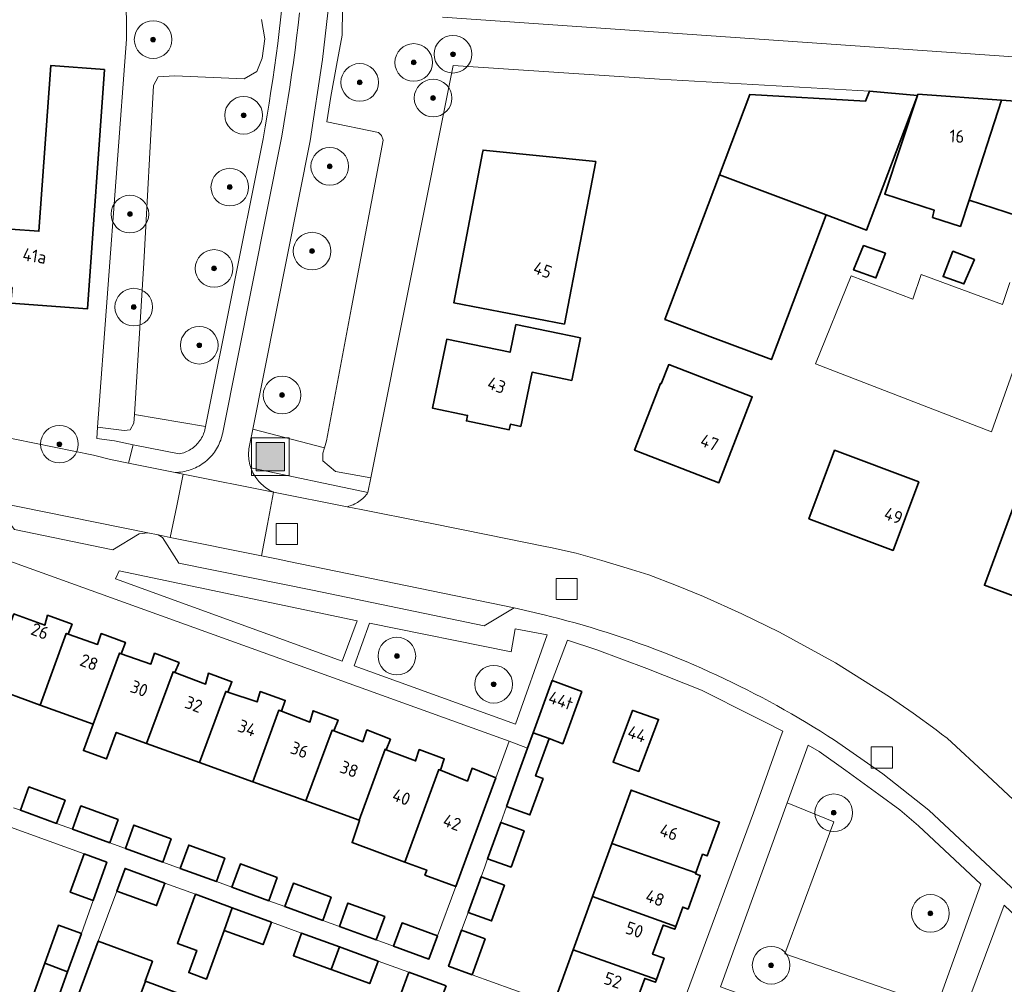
# Model space of a CAD drawing. Extents: x 154222 to 160093, y 456746 to 462495.
# Tile 140 of 254: x 158128 to 158233, y 461074 to 461177. Entities that reach past the tile are written whole.
import ezdxf
from ezdxf.enums import TextEntityAlignment as Align

# ---------------------------------------------------------------- set-up
doc = ezdxf.new("R2010")
doc.units = 0
doc.header["$LTSCALE"] = 0.75
doc.layers.get('0').update_dxf_attribs({"linetype": 'CONTINUOUS'})
for name, color, linetype, lineweight in [('B-XX-GR-BEPLANTING_CULTUUR_BOSPLANTSOEN-GV', 252, 'CONTINUOUS', 18), ('B-XX-GR-BEPLANTING_CULTUUR_HEESTERS-GV', 252, 'CONTINUOUS', 18), ('B-XX-GR-BOOM-S', 252, 'CONTINUOUS', 25), ('B-XX-IE-MEUBILAIR_WEGMEUBILAIR-S', 252, 'CONTINUOUS', 25), ('B-XX-OG-BEBOUWING-GV', 6, 'CONTINUOUS', 35), ('B-XX-OG-BEBOUWING-T18', 1, 'CONTINUOUS', 18), ('B-XX-OG-TERREIN_CULTUURSCHEIDING-GV', 252, 'CONTINUOUS', 18), ('B-XX-OG-TERREIN_ERF-GV', 252, 'CONTINUOUS', 18), ('B-XX-OG-WATER_SLOOT-GV', 252, 'CONTINUOUS', 18), ('B-XX-RI-GWA_RIOOLPUT-S', 252, 'CONTINUOUS', 25), ('B-XX-VH-VERHARDING_ASFALT-GV', 252, 'CONTINUOUS', 18), ('B-XX-VH-VERHARDING_BETONSTRAATSTEEN-GV', 252, 'CONTINUOUS', 18), ('B-XX-VH-VERHARDING_TEGEL-GV', 252, 'CONTINUOUS', 18)]:
    doc.layers.add(name, color=color, linetype=linetype, lineweight=lineweight)
doc.styles.add('NLCS-ISO-M-T18', font='NLCS-ISO.ttf', dxfattribs={"height": 1.8})

# ---------------------------------------------------------------- blocks, each defined once
blk = doc.blocks.new('SIE-WEG_AFVALBAK-SO')
at = {"linetype": 'ByBlock', "lineweight": 18}
h = blk.add_hatch(color=0, dxfattribs=at)
h.dxf.hatch_style = 1
h.paths.add_polyline_path([(-1.5, -1.5), (1.5, -1.5), (1.5, 1.5), (-1.5, 1.5)])
at = {"color": 0, "linetype": 'ByBlock', "lineweight": 18}
for points in [[(-2, -2), (2, -2), (2, 2), (-2, 2)], [(-1.5, -1.5), (1.5, -1.5), (1.5, 1.5), (-1.5, 1.5)]]:
    blk.add_lwpolyline(points, close=True, dxfattribs=at)
blk = doc.blocks.new('SRI-PUT_INSPECTIEPUT_RIOOLPUT-SO')
at = {"color": 0, "linetype": 'ByBlock', "lineweight": 18}
blk.add_lwpolyline([(-1.125, -1.125), (1.125, -1.125), (1.125, 1.125), (-1.125, 1.125)], close=True, dxfattribs=at)
blk = doc.blocks.new('SGR-BOOM_01-SO')
at = {"linetype": 'ByBlock', "lineweight": 18}
h = blk.add_hatch(color=0, dxfattribs=at)
h.dxf.hatch_style = 1
edge = h.paths.add_edge_path()
edge.add_arc((0, 0), 0.25, 0, 360)
at = {"color": 0, "linetype": 'ByBlock', "lineweight": 18}
for radius in [2, 0.25]:
    blk.add_circle((0, 0), radius, dxfattribs=at)

msp = doc.modelspace()

# ---------------------------------------------------------------- linework, layer by layer
at = {"layer": 'B-XX-GR-BEPLANTING_CULTUUR_BOSPLANTSOEN-GV'}
for points in [[(158139.545, 461179.744), (158139.592, 461174.65), (158136.523, 461133.451), (158139.341, 461133.087), (158139.975, 461133.15), (158140.356, 461133.862), (158140.442, 461134.802), (158141.446, 461150.889), (158142.453, 461169.742), (158142.955, 461170.665), (158144.73, 461170.759), (158152.068, 461170.449), (158153.412, 461171.21), (158154.01, 461172.652), (158154.276, 461174.707), (158153.935, 461176.735)], [(158162.542, 461177.878), (158162.488, 461175.075), (158161.9, 461171.86), (158161.296, 461168.557), (158160.867, 461165.885), (158166.341, 461164.758), (158166.67, 461164.413), (158166.842, 461163.947), (158163.485, 461146.17), (158160.819, 461131.999), (158160.602, 461131.24), (158160.44, 461130.676), (158160.423, 461129.861), (158161.797, 461128.721), (158165.535, 461128.062), (158174.279, 461171.87), (158196.202, 461170.414), (158218.473, 461169.149), (158223.578, 461168.683), (158223.618, 461168.805), (158232.518, 461168.167), (158241.462, 461167.526)], [(158244.996, 461171.989), (158173.13, 461176.99)]]:
    msp.add_lwpolyline(points, dxfattribs=at)
at = {"layer": 'B-XX-GR-BEPLANTING_CULTUUR_HEESTERS-GV'}
msp.add_lwpolyline([(158214.694, 461091.53), (158209.751, 461093.547), (158202.67, 461073.999), (158223.606, 461066.34), (158225.62, 461071.91), (158209.491, 461077.513)], close=True, dxfattribs=at)
at = {"layer": 'B-XX-OG-BEBOUWING-GV'}
for points in [[(158137.271, 461171.446), (158131.554, 461171.855), (158130.295, 461154.255), (158121.205, 461154.905), (158121.065, 461154.917), (158120.582, 461148.803), (158120.39, 461148.819), (158120.262, 461147.02), (158119.891, 461141.84), (158123.884, 461141.554), (158124.379, 461148.489), (158127.436, 461148.271), (158127.317, 461146.61), (158135.454, 461146.028)], [(158223.578, 461168.683), (158218.473, 461169.149), (158218.071, 461168.083), (158205.781, 461168.782), (158202.563, 461160.265), (158213.868, 461155.998), (158218.171, 461154.372)], [(158232.518, 461168.167), (158223.618, 461168.805), (158223.578, 461168.683), (158220.11, 461158.21), (158225.362, 461156.493), (158225.191, 461155.728), (158228.137, 461154.765), (158229.054, 461157.569)], [(158241.462, 461167.526), (158232.518, 461168.167), (158229.054, 461157.569), (158234.305, 461155.852), (158234.134, 461155.087), (158237.081, 461154.124), (158237.997, 461156.928)], [(158189.419, 461161.648), (158177.454, 461162.873), (158177.397, 461162.577), (158174.332, 461146.657), (158186.097, 461144.392)], [(158213.868, 461155.998), (158202.563, 461160.265), (158196.757, 461144.898), (158197.356, 461144.672), (158201.538, 461143.092), (158208.061, 461140.628)], [(158220.178, 461151.916), (158217.864, 461152.737), (158216.794, 461150.15), (158219.157, 461149.304)], [(158229.63, 461151.266), (158227.342, 461152.133), (158226.294, 461149.447), (158228.51, 461148.652)], [(158187.788, 461142.921), (158180.932, 461144.334), (158180.327, 461141.396), (158173.602, 461142.782), (158172.092, 461135.457), (158175.805, 461134.692), (158175.684, 461134.104), (158180.234, 461133.167), (158180.355, 461133.754), (158181.461, 461133.526), (158182.648, 461139.284), (158186.86, 461138.416)], [(158199.991, 461138.999), (158197.162, 461140.092), (158196.373, 461138.051), (158196.281, 461138.087), (158193.545, 461131.01), (158202.501, 461127.548), (158206.026, 461136.666)], [(158247.688, 461133.835), (158238.34, 461137.291), (158236.605, 461132.657), (158230.685, 461116.647), (158240.033, 461113.191), (158245.953, 461129.201)], [(158223.715, 461127.625), (158214.785, 461130.985), (158212.05, 461123.716), (158220.98, 461120.356)], [(158127.803, 461113.552), (158127.638, 461113.613), (158124.834, 461105.954), (158130.439, 461103.928), (158133.2, 461111.54), (158133.413, 461111.465), (158133.812, 461112.516), (158131.206, 461113.46), (158130.909, 461112.409)], [(158133.413, 461111.465), (158133.2, 461111.54), (158130.439, 461103.928), (158136.056, 461101.898), (158138.841, 461109.439), (158139.023, 461109.376), (158139.471, 461110.578), (158136.917, 461111.522), (158136.518, 461110.372)], [(158139.023, 461109.376), (158138.841, 461109.439), (158136.056, 461101.898), (158135.017, 461099.084), (158137.462, 461098.2), (158138.501, 461101.015), (158141.715, 461099.853), (158144.544, 461107.461), (158144.733, 461107.389), (158145.182, 461108.44), (158142.576, 461109.435), (158142.179, 461108.283)], [(158144.733, 461107.389), (158144.544, 461107.461), (158141.715, 461099.853), (158147.337, 461097.822), (158150.136, 461105.371), (158150.344, 461105.301), (158150.791, 461106.402), (158148.287, 461107.296), (158147.99, 461106.146)], [(158187.926, 461105.356), (158184.775, 461106.527), (158182.768, 461100.975), (158184.458, 461100.357), (158185.92, 461099.823)], [(158150.344, 461105.301), (158150.136, 461105.371), (158147.337, 461097.822), (158152.995, 461095.777), (158155.764, 461103.373), (158156.054, 461103.263), (158156.452, 461104.414), (158153.796, 461105.359), (158153.449, 461104.258)], [(158156.054, 461103.263), (158155.764, 461103.373), (158152.995, 461095.777), (158158.621, 461093.744), (158161.416, 461101.249), (158161.614, 461101.175), (158162.062, 461102.326), (158159.407, 461103.32), (158159.06, 461102.119)], [(158193.365, 461103.337), (158193.326, 461103.351), (158191.259, 461097.872), (158194.004, 461096.87), (158196.089, 461102.397)], [(158167.622, 461100.288), (158165.117, 461101.282), (158164.669, 461100.031), (158161.614, 461101.175), (158161.416, 461101.249), (158158.621, 461093.744), (158164.3, 461091.692), (158167.041, 461099.238), (158167.174, 461099.187)], [(158184.458, 461100.357), (158182.768, 461100.975), (158182.177, 461099.341), (158181.335, 461097.011), (158179.942, 461093.158), (158182.428, 461092.259), (158183.823, 461096.113), (158183.028, 461096.4)], [(158167.174, 461099.187), (158167.041, 461099.238), (158164.3, 461091.692), (158164.347, 461091.675), (158163.551, 461089.323), (158169.131, 461087.254), (158172.74, 461097.077), (158172.934, 461096.999), (158173.332, 461098.2), (158170.677, 461099.195), (158170.28, 461097.993)], [(158178.792, 461096.212), (158176.287, 461097.206), (158175.789, 461095.855), (158172.934, 461096.999), (158172.74, 461097.077), (158169.131, 461087.254), (158171.464, 461086.389), (158171.273, 461085.873), (158174.543, 461084.661), (158175.608, 461087.552)], [(158133.077, 461093.83), (158129.224, 461095.234), (158128.323, 461092.76), (158132.175, 461091.357)], [(158202.036, 461091.679), (158193.171, 461094.886), (158191.119, 461089.214), (158200.032, 461086.091), (158200.752, 461088.081), (158201.247, 461087.902), (158202.546, 461091.495)], [(158138.712, 461091.776), (158134.755, 461093.219), (158133.854, 461090.746), (158137.812, 461089.303)], [(158144.336, 461089.726), (158140.38, 461091.168), (158139.48, 461088.695), (158143.435, 461087.253)], [(158181.815, 461090.564), (158179.328, 461091.463), (158177.933, 461087.609), (158180.42, 461086.71)], [(158150.032, 461087.649), (158146.196, 461089.048), (158145.295, 461086.575), (158149.131, 461085.176)], [(158200.032, 461086.091), (158191.119, 461089.214), (158189.081, 461083.58), (158197.91, 461080.392), (158198.658, 461082.459), (158199.216, 461082.257), (158200.508, 461085.83), (158200.004, 461086.013)], [(158137.505, 461087.228), (158135.088, 461088.107), (158133.624, 461084.041), (158136.05, 461083.174)], [(158143.657, 461085.024), (158139.435, 461086.569), (158138.548, 461084.166), (158142.78, 461082.618)], [(158155.596, 461085.621), (158151.683, 461087.047), (158150.782, 461084.574), (158154.694, 461083.147)], [(158179.725, 461084.79), (158177.236, 461085.688), (158175.864, 461081.896), (158178.352, 461080.996)], [(158161.336, 461083.529), (158157.307, 461084.998), (158156.405, 461082.523), (158160.434, 461081.053)], [(158150.822, 461082.401), (158146.9, 461083.836), (158146.022, 461081.433), (158144.991, 461078.616), (158147.047, 461077.864), (158146.194, 461075.514), (158148.072, 461074.826), (158149.949, 461079.996)], [(158197.91, 461080.392), (158189.081, 461083.58), (158187.034, 461077.919), (158195.859, 461074.791), (158196.669, 461077.031), (158195.46, 461077.468), (158196.577, 461080.556), (158197.809, 461080.111)], [(158154.975, 461080.881), (158150.822, 461082.401), (158149.949, 461079.996), (158154.097, 461078.479)], [(158167.004, 461081.463), (158163.109, 461082.883), (158162.207, 461080.407), (158166.101, 461078.986)], [(158134.795, 461079.673), (158132.365, 461080.543), (158130.909, 461076.496), (158133.331, 461075.588)], [(158172.615, 461079.417), (158168.847, 461080.791), (158167.944, 461078.311), (158171.704, 461076.937)], [(158162.213, 461078.233), (158158.187, 461079.706), (158157.309, 461077.304), (158161.33, 461075.833)], [(158177.669, 461079.108), (158175.178, 461080.007), (158173.791, 461076.174), (158176.282, 461075.273)], [(158142.341, 461076.71), (158136.58, 461078.839), (158132.721, 461068.398), (158138.499, 461066.262), (158141.595, 461074.595), (158141.564, 461074.607)], [(158166.305, 461076.736), (158162.213, 461078.233), (158161.33, 461075.833), (158165.428, 461074.334)], [(158195.859, 461074.791), (158187.034, 461077.919), (158184.944, 461072.142), (158193.744, 461068.959), (158194.66, 461071.491), (158193.534, 461071.899), (158194.616, 461074.889), (158195.747, 461074.48)], [(158133.331, 461075.588), (158130.909, 461076.496), (158129.542, 461072.698), (158131.983, 461071.826)], [(158173.519, 461074.096), (158169.561, 461075.544), (158168.684, 461073.143), (158172.629, 461071.7)], [(158147.232, 461072.512), (158141.595, 461074.595), (158138.499, 461066.262), (158144.199, 461064.156)]]:
    msp.add_lwpolyline(points, close=True, dxfattribs=at)
at = {"layer": 'B-XX-OG-TERREIN_CULTUURSCHEIDING-GV'}
for points in [[(158162.054, 461180.422), (158161.397, 461181.193), (158160.416, 461172.511), (158159.104, 461163.872), (158152.994, 461133.217), (158160.602, 461131.24), (158160.819, 461131.999), (158163.485, 461146.17), (158166.842, 461163.947), (158166.67, 461164.413), (158166.341, 461164.758), (158160.867, 461165.885), (158161.296, 461168.557), (158161.9, 461171.86), (158162.488, 461175.075), (158162.542, 461177.878), (158162.581, 461179.954)], [(158147.974, 461133.502), (158140.442, 461134.802), (158140.356, 461133.862), (158139.975, 461133.15), (158139.341, 461133.087), (158136.523, 461133.451), (158136.432, 461132.231), (158138.3, 461131.98), (158140.284, 461131.581), (158145.177, 461130.597), (158145.341, 461130.632), (158145.503, 461130.676), (158145.663, 461130.727), (158145.82, 461130.785), (158145.975, 461130.851), (158146.126, 461130.924), (158146.273, 461131.004), (158146.416, 461131.091), (158146.556, 461131.185), (158146.69, 461131.286), (158146.819, 461131.393), (158146.944, 461131.506), (158147.062, 461131.624), (158147.175, 461131.748), (158147.282, 461131.878), (158147.383, 461132.012), (158147.477, 461132.151), (158147.564, 461132.294), (158147.645, 461132.441), (158147.718, 461132.592), (158147.784, 461132.747), (158147.843, 461132.904), (158147.872, 461132.992)], [(158160.602, 461131.24), (158152.994, 461133.217), (158152.688, 461131.68), (158152.645, 461131.497), (158152.61, 461131.313), (158152.582, 461131.127), (158152.563, 461130.94), (158152.551, 461130.753), (158152.548, 461130.565), (158152.552, 461130.378), (158152.565, 461130.191), (158152.585, 461130.004), (158152.614, 461129.818), (158152.65, 461129.634), (158152.694, 461129.452), (158152.746, 461129.271), (158152.799, 461129.112), (158165.221, 461126.488), (158165.535, 461128.062), (158161.797, 461128.721), (158160.423, 461129.861), (158160.44, 461130.676)], [(158165.221, 461126.488), (158152.799, 461129.112), (158152.865, 461128.937), (158152.939, 461128.764), (158153.02, 461128.595), (158153.109, 461128.429), (158153.204, 461128.268), (158153.306, 461128.11), (158153.415, 461127.957), (158153.53, 461127.809), (158153.651, 461127.666), (158153.778, 461127.528), (158153.911, 461127.396), (158154.05, 461127.269), (158154.194, 461127.148), (158154.342, 461127.034), (158154.496, 461126.926), (158154.654, 461126.825), (158154.816, 461126.731), (158154.982, 461126.644), (158155.152, 461126.563), (158155.182, 461126.55), (158163.014, 461124.994), (158163.181, 461125.037), (158163.346, 461125.087), (158163.508, 461125.146), (158163.667, 461125.211), (158163.823, 461125.284), (158163.976, 461125.364), (158164.125, 461125.451), (158164.269, 461125.545), (158164.409, 461125.646), (158164.544, 461125.752), (158164.674, 461125.865), (158164.799, 461125.984), (158164.918, 461126.109), (158165.031, 461126.239), (158165.138, 461126.374)], [(158164.1, 461112.882), (158138.815, 461118.181), (158138.417, 461117.33), (158162.508, 461108.576)], [(158180.421, 461109.564), (158165.402, 461112.634), (158163.76, 461108.079), (158180.889, 461101.912), (158184.272, 461111.372), (158180.867, 461112.015)], [(158213.124, 461098.978), (158211.971, 461099.676), (158209.751, 461093.547), (158214.694, 461091.53), (158209.491, 461077.513), (158225.62, 461071.91), (158230.321, 461084.908), (158223.701, 461091.097), (158221.696, 461092.794), (158219.49, 461094.439), (158215.981, 461096.983)]]:
    msp.add_lwpolyline(points, close=True, dxfattribs=at)
msp.add_lwpolyline([(158153.935, 461176.735), (158154.276, 461174.707), (158154.01, 461172.652), (158153.412, 461171.21), (158152.068, 461170.449), (158144.73, 461170.759), (158142.955, 461170.665), (158142.453, 461169.742), (158141.446, 461150.889), (158140.442, 461134.802), (158147.974, 461133.502), (158153.856, 461162.816), (158154.087, 461164.074), (158154.309, 461165.334), (158154.524, 461166.595), (158154.731, 461167.857), (158154.93, 461169.121), (158155.121, 461170.385), (158155.304, 461171.652), (158155.479, 461172.919), (158155.646, 461174.187), (158155.806, 461175.456), (158155.957, 461176.726), (158156.101, 461177.997)], dxfattribs=at)
at = {"layer": 'B-XX-OG-TERREIN_ERF-GV'}
for points in [[(158125.622, 461132.608), (158136.074, 461130.48), (158137.9, 461130.02), (158139.813, 461129.635), (158140.284, 461131.581), (158138.3, 461131.98), (158136.432, 461132.231), (158136.523, 461133.451), (158139.592, 461174.65), (158139.545, 461179.744)], [(158121.205, 461154.905), (158130.295, 461154.255), (158131.554, 461171.855), (158137.271, 461171.446), (158135.454, 461146.028), (158127.317, 461146.61)], [(158234.305, 461155.852), (158229.054, 461157.569), (158228.137, 461154.765), (158225.191, 461155.728), (158225.362, 461156.493), (158220.11, 461158.21), (158223.578, 461168.683), (158218.171, 461154.372), (158213.868, 461155.998), (158208.061, 461140.628), (158201.538, 461143.092), (158197.356, 461144.672), (158196.757, 461144.898), (158202.563, 461160.265), (158205.781, 461168.782), (158218.071, 461168.083), (158218.473, 461169.149), (158196.202, 461170.414), (158174.279, 461171.87), (158165.535, 461128.062), (158165.221, 461126.488), (158165.138, 461126.374), (158165.031, 461126.239), (158164.918, 461126.109), (158164.799, 461125.984), (158164.674, 461125.865), (158164.544, 461125.752), (158164.409, 461125.646), (158164.269, 461125.545), (158164.125, 461125.451), (158163.976, 461125.364), (158163.823, 461125.284), (158163.667, 461125.211), (158163.508, 461125.146), (158163.346, 461125.087), (158163.181, 461125.037), (158163.014, 461124.994), (158164.524, 461124.686), (158171.284, 461123.359), (158171.834, 461123.251), (158177.942, 461122.012), (158184.05, 461120.775), (158184.598, 461120.675), (158187.349, 461120.062), (158190.059, 461119.287), (158193.207, 461118.332), (158193.665, 461118.193), (158195.067, 461117.746), (158197.981, 461116.639), (158200.869, 461115.464), (158204.936, 461113.633), (158208.945, 461111.677), (158214.871, 461108.394), (158220.605, 461104.787), (158223.109, 461103.067), (158225.57, 461101.285), (158226.142, 461100.833), (158226.734, 461100.406), (158231.01, 461096.428), (158237.107, 461090.756)], [(158234.49, 461141.542), (158231.422, 461132.963), (158212.75, 461140.174), (158216.532, 461149.505), (158223.069, 461147.028), (158223.979, 461149.67), (158232.601, 461146.482), (158233.374, 461148.799)], [(158127.803, 461113.552), (158130.909, 461112.409), (158131.206, 461113.46), (158133.812, 461112.516), (158133.413, 461111.465), (158136.518, 461110.372), (158136.917, 461111.522), (158139.471, 461110.578), (158139.023, 461109.376), (158142.179, 461108.283), (158142.576, 461109.435), (158145.182, 461108.44), (158144.733, 461107.389), (158147.99, 461106.146), (158148.287, 461107.296), (158150.791, 461106.402), (158150.344, 461105.301), (158153.449, 461104.258), (158153.796, 461105.359), (158156.452, 461104.414), (158156.054, 461103.263), (158159.06, 461102.119), (158159.407, 461103.32), (158162.062, 461102.326), (158161.614, 461101.175), (158164.669, 461100.031), (158165.117, 461101.282), (158167.622, 461100.288), (158167.174, 461099.187), (158170.28, 461097.993), (158170.677, 461099.195), (158173.332, 461098.2), (158172.934, 461096.999), (158175.789, 461095.855), (158176.287, 461097.206), (158178.792, 461096.212), (158180.221, 461100.103), (158126.702, 461119.382)], [(158198.686, 461072.307), (158206.177, 461092.471), (158207.124, 461095.137), (158208.997, 461100.413), (158209.266, 461101.17), (158207.412, 461102.116), (158206.004, 461102.822), (158200.643, 461105.512), (158194.832, 461107.799), (158189.529, 461109.783), (158186.425, 461110.826), (158184.775, 461106.527), (158187.926, 461105.356), (158185.92, 461099.823), (158184.458, 461100.357), (158183.028, 461096.4), (158183.823, 461096.113), (158182.428, 461092.259), (158179.942, 461093.158), (158179.328, 461091.463), (158181.815, 461090.564), (158180.42, 461086.71), (158177.933, 461087.609), (158177.622, 461086.752), (158177.236, 461085.688), (158179.725, 461084.79), (158178.352, 461080.996), (158175.864, 461081.896), (158175.178, 461080.007), (158177.669, 461079.108), (158176.282, 461075.273), (158184.944, 461072.142), (158187.034, 461077.919), (158189.081, 461083.58), (158191.119, 461089.214), (158193.171, 461094.886), (158202.036, 461091.679), (158202.546, 461091.495), (158201.247, 461087.902), (158200.752, 461088.081), (158200.032, 461086.091), (158200.004, 461086.013), (158200.508, 461085.83), (158199.216, 461082.257), (158198.658, 461082.459), (158197.91, 461080.392), (158197.809, 461080.111), (158196.577, 461080.556), (158195.46, 461077.468), (158196.669, 461077.031), (158195.859, 461074.791), (158195.747, 461074.48), (158194.616, 461074.889), (158193.534, 461071.899)], [(158127.592, 461093.026), (158128.323, 461092.76), (158129.224, 461095.234), (158133.077, 461093.83), (158132.175, 461091.357), (158133.854, 461090.746), (158134.755, 461093.219), (158138.712, 461091.776), (158137.812, 461089.303), (158139.48, 461088.695), (158140.38, 461091.168), (158144.336, 461089.726), (158143.435, 461087.253), (158145.295, 461086.575), (158146.196, 461089.048), (158150.032, 461087.649), (158149.131, 461085.176), (158150.782, 461084.574), (158151.683, 461087.047), (158155.596, 461085.621), (158154.694, 461083.147), (158156.405, 461082.523), (158157.307, 461084.998), (158161.336, 461083.529), (158160.434, 461081.053), (158162.207, 461080.407), (158163.109, 461082.883), (158167.004, 461081.463), (158166.101, 461078.986), (158167.944, 461078.311), (158168.847, 461080.791), (158172.615, 461079.417), (158174.543, 461084.661), (158171.273, 461085.873), (158171.464, 461086.389), (158169.131, 461087.254), (158163.551, 461089.323), (158164.347, 461091.675), (158164.3, 461091.692), (158158.621, 461093.744), (158152.995, 461095.777), (158147.337, 461097.822), (158141.715, 461099.853), (158138.501, 461101.015), (158137.462, 461098.2), (158135.017, 461099.084), (158136.056, 461101.898), (158130.439, 461103.928), (158124.834, 461105.954)], [(158129.542, 461072.698), (158130.909, 461076.496), (158132.365, 461080.543), (158134.795, 461079.673), (158136.05, 461083.174), (158133.624, 461084.041), (158135.088, 461088.107), (158126.888, 461091.094), (158124.786, 461085.326), (158124.77, 461085.281), (158127.292, 461084.362), (158125.22, 461078.675), (158122.666, 461079.605), (158122.66, 461079.589), (158120.619, 461073.987)], [(158168.684, 461073.143), (158169.561, 461075.544), (158166.305, 461076.736), (158165.428, 461074.334), (158161.33, 461075.833), (158157.309, 461077.304), (158158.187, 461079.706), (158154.975, 461080.881), (158154.097, 461078.479), (158149.949, 461079.996), (158148.072, 461074.826), (158146.194, 461075.514), (158147.047, 461077.864), (158144.991, 461078.616), (158146.022, 461081.433), (158146.9, 461083.836), (158143.657, 461085.024), (158142.78, 461082.618), (158138.548, 461084.166), (158136.58, 461078.839), (158142.341, 461076.71), (158141.564, 461074.607), (158141.595, 461074.595), (158147.232, 461072.512)]]:
    msp.add_lwpolyline(points, dxfattribs=at)
for points in [[(158189.419, 461161.648), (158186.097, 461144.392), (158174.332, 461146.657), (158177.397, 461162.577), (158177.454, 461162.873)], [(158220.178, 461151.916), (158219.157, 461149.304), (158216.794, 461150.15), (158217.864, 461152.737)], [(158229.63, 461151.266), (158228.51, 461148.652), (158226.294, 461149.447), (158227.342, 461152.133)], [(158187.788, 461142.921), (158186.86, 461138.416), (158182.648, 461139.284), (158181.461, 461133.526), (158180.355, 461133.754), (158180.234, 461133.167), (158175.684, 461134.104), (158175.805, 461134.692), (158172.092, 461135.457), (158173.602, 461142.782), (158180.327, 461141.396), (158180.932, 461144.334)], [(158199.991, 461138.999), (158206.026, 461136.666), (158202.501, 461127.548), (158193.545, 461131.01), (158196.281, 461138.087), (158196.373, 461138.051), (158197.162, 461140.092)], [(158247.688, 461133.835), (158245.953, 461129.201), (158240.033, 461113.191), (158230.685, 461116.647), (158236.605, 461132.657), (158238.34, 461137.291)], [(158223.715, 461127.625), (158220.98, 461120.356), (158212.05, 461123.716), (158214.785, 461130.985)], [(158191.259, 461097.872), (158193.326, 461103.351), (158193.365, 461103.337), (158196.089, 461102.397), (158194.004, 461096.87)], [(158244.664, 461071.385), (158232.778, 461082.663), (158227.949, 461069.665), (158230.855, 461068.591), (158233.686, 461067.545), (158236.51, 461066.502), (158239.351, 461065.452), (158242.075, 461064.445), (158242.457, 461065.47)]]:
    msp.add_lwpolyline(points, close=True, dxfattribs=at)
at = {"layer": 'B-XX-OG-WATER_SLOOT-GV'}
msp.add_lwpolyline([(158173.13, 461176.99), (158244.996, 461171.989)], dxfattribs=at)
at = {"layer": 'B-XX-VH-VERHARDING_ASFALT-GV'}
for points in [[(158157.968, 461177.442), (158157.815, 461176.128), (158157.654, 461174.815), (158157.485, 461173.503), (158157.308, 461172.192), (158157.123, 461170.883), (158156.93, 461169.574), (158156.729, 461168.267), (158156.521, 461166.96), (158156.304, 461165.656), (158156.08, 461164.352), (158149.808, 461132.864), (158149.804, 461132.844), (158149.762, 461132.645), (158149.713, 461132.448), (158149.655, 461132.253), (158149.591, 461132.06), (158149.518, 461131.87), (158149.438, 461131.683), (158149.351, 461131.5), (158149.257, 461131.32), (158149.155, 461131.144), (158149.047, 461130.971), (158148.932, 461130.804), (158148.811, 461130.641), (158148.683, 461130.482), (158148.549, 461130.329), (158148.409, 461130.182), (158148.264, 461130.04), (158148.113, 461129.903), (158147.957, 461129.773), (158147.795, 461129.649), (158147.63, 461129.532), (158147.459, 461129.421), (158147.284, 461129.317), (158147.106, 461129.22), (158146.924, 461129.13), (158146.738, 461129.047), (158146.549, 461128.972), (158146.357, 461128.904), (158146.163, 461128.843), (158145.967, 461128.791), (158145.769, 461128.746), (158145.569, 461128.709), (158145.367, 461128.68), (158145.165, 461128.659), (158144.962, 461128.645), (158144.759, 461128.64), (158145.623, 461128.467), (158155.182, 461126.55), (158155.152, 461126.563), (158154.982, 461126.644), (158154.816, 461126.731), (158154.654, 461126.825), (158154.496, 461126.926), (158154.342, 461127.034), (158154.194, 461127.148), (158154.05, 461127.269), (158153.911, 461127.396), (158153.778, 461127.528), (158153.651, 461127.666), (158153.53, 461127.809), (158153.415, 461127.957), (158153.306, 461128.11), (158153.204, 461128.268), (158153.109, 461128.429), (158153.02, 461128.595), (158152.939, 461128.764), (158152.865, 461128.937), (158152.799, 461129.112), (158152.746, 461129.271), (158152.694, 461129.452), (158152.65, 461129.634), (158152.614, 461129.818), (158152.585, 461130.004), (158152.565, 461130.191), (158152.552, 461130.378), (158152.548, 461130.565), (158152.551, 461130.753), (158152.563, 461130.94), (158152.582, 461131.127), (158152.61, 461131.313), (158152.645, 461131.497), (158152.688, 461131.68), (158152.994, 461133.217), (158159.104, 461163.872), (158160.416, 461172.511), (158161.397, 461181.193)], [(158125.387, 461125.555), (158141.857, 461122.217), (158142.956, 461121.994), (158144.229, 461121.736), (158144.923, 461125.087), (158145.623, 461128.467), (158144.759, 461128.64), (158139.813, 461129.635), (158137.9, 461130.02), (158136.074, 461130.48), (158125.622, 461132.608)], [(158237.107, 461090.756), (158231.01, 461096.428), (158226.734, 461100.406), (158226.142, 461100.833), (158225.57, 461101.285), (158223.109, 461103.067), (158220.605, 461104.787), (158214.871, 461108.394), (158208.945, 461111.677), (158204.936, 461113.633), (158200.869, 461115.464), (158197.981, 461116.639), (158195.067, 461117.746), (158193.665, 461118.193), (158193.207, 461118.332), (158190.059, 461119.287), (158187.349, 461120.062), (158184.598, 461120.675), (158184.05, 461120.775), (158177.942, 461122.012), (158171.834, 461123.251), (158171.284, 461123.359), (158164.524, 461124.686), (158163.014, 461124.994), (158155.182, 461126.55), (158154.553, 461123.13), (158153.936, 461119.769), (158155.678, 461119.416), (158156.829, 461119.168), (158180.762, 461114.266), (158184.066, 461113.473), (158184.625, 461113.335), (158185.49, 461113.113), (158186.354, 461112.885), (158187.215, 461112.648), (158188.074, 461112.404), (158188.931, 461112.152), (158189.785, 461111.892), (158190.637, 461111.625), (158191.487, 461111.35), (158192.334, 461111.068), (158193.179, 461110.778), (158194.021, 461110.48), (158194.86, 461110.175), (158195.697, 461109.863), (158196.53, 461109.543), (158197.361, 461109.215), (158198.189, 461108.88), (158199.014, 461108.538), (158199.835, 461108.188), (158200.654, 461107.831), (158201.469, 461107.466), (158202.281, 461107.095), (158203.09, 461106.716), (158203.895, 461106.329), (158204.697, 461105.936), (158205.495, 461105.536), (158206.29, 461105.128), (158207.081, 461104.713), (158207.868, 461104.291), (158208.651, 461103.862), (158209.431, 461103.426), (158210.206, 461102.983), (158210.978, 461102.534), (158211.745, 461102.077), (158212.508, 461101.613), (158213.267, 461101.143), (158214.022, 461100.666), (158214.773, 461100.182), (158219.889, 461096.605), (158224.799, 461092.75), (158248.819, 461070.292)]]:
    msp.add_lwpolyline(points, dxfattribs=at)
at = {"layer": 'B-XX-VH-VERHARDING_BETONSTRAATSTEEN-GV'}
msp.add_lwpolyline([(158233.374, 461148.799), (158232.601, 461146.482), (158223.979, 461149.67), (158223.069, 461147.028), (158216.532, 461149.505), (158212.75, 461140.174), (158231.422, 461132.963), (158234.49, 461141.542)], dxfattribs=at)
msp.add_lwpolyline([(158155.182, 461126.55), (158145.623, 461128.467), (158144.923, 461125.087), (158144.229, 461121.736), (158153.936, 461119.769), (158154.553, 461123.13)], close=True, dxfattribs=at)
at = {"layer": 'B-XX-VH-VERHARDING_TEGEL-GV'}
for points in [[(158156.101, 461177.997), (158155.957, 461176.726), (158155.806, 461175.456), (158155.646, 461174.187), (158155.479, 461172.919), (158155.304, 461171.652), (158155.121, 461170.385), (158154.93, 461169.121), (158154.731, 461167.857), (158154.524, 461166.595), (158154.309, 461165.334), (158154.087, 461164.074), (158153.856, 461162.816), (158147.974, 461133.502), (158147.872, 461132.992), (158147.843, 461132.904), (158147.784, 461132.747), (158147.718, 461132.592), (158147.645, 461132.441), (158147.564, 461132.294), (158147.477, 461132.151), (158147.383, 461132.012), (158147.282, 461131.878), (158147.175, 461131.748), (158147.062, 461131.624), (158146.944, 461131.506), (158146.819, 461131.393), (158146.69, 461131.286), (158146.556, 461131.185), (158146.416, 461131.091), (158146.273, 461131.004), (158146.126, 461130.924), (158145.975, 461130.851), (158145.82, 461130.785), (158145.663, 461130.727), (158145.503, 461130.676), (158145.341, 461130.632), (158145.177, 461130.597), (158140.284, 461131.581), (158139.813, 461129.635), (158144.759, 461128.64), (158144.962, 461128.645), (158145.165, 461128.659), (158145.367, 461128.68), (158145.569, 461128.709), (158145.769, 461128.746), (158145.967, 461128.791), (158146.163, 461128.843), (158146.357, 461128.904), (158146.549, 461128.972), (158146.738, 461129.047), (158146.924, 461129.13), (158147.106, 461129.22), (158147.284, 461129.317), (158147.459, 461129.421), (158147.63, 461129.532), (158147.795, 461129.649), (158147.957, 461129.773), (158148.113, 461129.903), (158148.264, 461130.04), (158148.409, 461130.182), (158148.549, 461130.329), (158148.683, 461130.482), (158148.811, 461130.641), (158148.932, 461130.804), (158149.047, 461130.971), (158149.155, 461131.144), (158149.257, 461131.32), (158149.351, 461131.5), (158149.438, 461131.683), (158149.518, 461131.87), (158149.591, 461132.06), (158149.655, 461132.253), (158149.713, 461132.448), (158149.762, 461132.645), (158149.804, 461132.844), (158149.808, 461132.864), (158156.08, 461164.352), (158156.304, 461165.656), (158156.521, 461166.96), (158156.729, 461168.267), (158156.93, 461169.574), (158157.123, 461170.883), (158157.308, 461172.192), (158157.485, 461173.503), (158157.654, 461174.815), (158157.815, 461176.128), (158157.968, 461177.442)], [(158248.819, 461070.292), (158224.799, 461092.75), (158219.889, 461096.605), (158214.773, 461100.182), (158214.022, 461100.666), (158213.267, 461101.143), (158212.508, 461101.613), (158211.745, 461102.077), (158210.978, 461102.534), (158210.206, 461102.983), (158209.431, 461103.426), (158208.651, 461103.862), (158207.868, 461104.291), (158207.081, 461104.713), (158206.29, 461105.128), (158205.495, 461105.536), (158204.697, 461105.936), (158203.895, 461106.329), (158203.09, 461106.716), (158202.281, 461107.095), (158201.469, 461107.466), (158200.654, 461107.831), (158199.835, 461108.188), (158199.014, 461108.538), (158198.189, 461108.88), (158197.361, 461109.215), (158196.53, 461109.543), (158195.697, 461109.863), (158194.86, 461110.175), (158194.021, 461110.48), (158193.179, 461110.778), (158192.334, 461111.068), (158191.487, 461111.35), (158190.637, 461111.625), (158189.785, 461111.892), (158188.931, 461112.152), (158188.074, 461112.404), (158187.215, 461112.648), (158186.354, 461112.885), (158185.49, 461113.113), (158184.625, 461113.335), (158184.066, 461113.473), (158180.762, 461114.266), (158177.563, 461112.358), (158159.338, 461116.123), (158152.679, 461117.459), (158145.132, 461119), (158143.403, 461121.729), (158142.956, 461121.994), (158141.857, 461122.217), (158140.939, 461122.105), (158138.142, 461120.427), (158127.696, 461122.559)], [(158126.702, 461119.382), (158180.221, 461100.103), (158182.177, 461099.341), (158182.768, 461100.975), (158184.775, 461106.527), (158186.425, 461110.826), (158189.529, 461109.783), (158194.832, 461107.799), (158200.643, 461105.512), (158206.004, 461102.822), (158207.412, 461102.116), (158209.266, 461101.17), (158208.997, 461100.413), (158207.124, 461095.137), (158206.177, 461092.471), (158198.686, 461072.307)], [(158184.944, 461072.142), (158176.282, 461075.273), (158173.791, 461076.174), (158175.178, 461080.007), (158175.864, 461081.896), (158177.236, 461085.688), (158177.622, 461086.752), (158177.933, 461087.609), (158179.328, 461091.463), (158179.942, 461093.158), (158181.335, 461097.011), (158182.177, 461099.341), (158180.221, 461100.103), (158178.792, 461096.212), (158175.608, 461087.552), (158174.543, 461084.661), (158172.615, 461079.417), (158171.704, 461076.937), (158167.944, 461078.311), (158166.101, 461078.986), (158162.207, 461080.407), (158160.434, 461081.053), (158156.405, 461082.523), (158154.694, 461083.147), (158150.782, 461084.574), (158149.131, 461085.176), (158145.295, 461086.575), (158143.435, 461087.253), (158139.48, 461088.695), (158137.812, 461089.303), (158133.854, 461090.746), (158132.175, 461091.357), (158128.323, 461092.76), (158127.592, 461093.026)], [(158126.888, 461091.094), (158135.088, 461088.107), (158137.505, 461087.228), (158136.05, 461083.174), (158134.795, 461079.673), (158133.331, 461075.588), (158131.983, 461071.826)], [(158132.721, 461068.398), (158136.58, 461078.839), (158138.548, 461084.166), (158139.435, 461086.569), (158143.657, 461085.024), (158146.9, 461083.836), (158150.822, 461082.401), (158154.975, 461080.881), (158158.187, 461079.706), (158162.213, 461078.233), (158166.305, 461076.736), (158169.561, 461075.544), (158173.519, 461074.096)], [(158227.949, 461069.665), (158232.778, 461082.663), (158244.664, 461071.385)]]:
    msp.add_lwpolyline(points, dxfattribs=at)
for points in [[(158141.857, 461122.217), (158125.387, 461125.555), (158127.696, 461122.559), (158138.142, 461120.427), (158140.939, 461122.105)], [(158144.229, 461121.736), (158142.956, 461121.994), (158143.403, 461121.729), (158145.132, 461119), (158152.679, 461117.459), (158159.338, 461116.123), (158177.563, 461112.358), (158180.762, 461114.266), (158156.829, 461119.168), (158155.678, 461119.416), (158153.936, 461119.769)], [(158138.417, 461117.33), (158138.815, 461118.181), (158164.1, 461112.882), (158162.508, 461108.576)], [(158163.76, 461108.079), (158165.402, 461112.634), (158180.421, 461109.564), (158180.867, 461112.015), (158184.272, 461111.372), (158180.889, 461101.912)], [(158209.751, 461093.547), (158211.971, 461099.676), (158213.124, 461098.978), (158215.981, 461096.983), (158219.49, 461094.439), (158221.696, 461092.794), (158223.701, 461091.097), (158230.321, 461084.908), (158225.62, 461071.91), (158223.606, 461066.34), (158202.67, 461073.999)]]:
    msp.add_lwpolyline(points, close=True, dxfattribs=at)

# ---------------------------------------------------------------- block references
at = {"layer": 'B-XX-GR-BOOM-S'}
for p in [(158142.419, 461174.612), (158174.258, 461173.064), (158170.087, 461172.181), (158164.353, 461170.062), (158172.141, 461168.407), (158152.03, 461166.57), (158161.17, 461161.15), (158150.56, 461158.94), (158139.957, 461156.081), (158159.29, 461152.14), (158148.89, 461150.3), (158140.362, 461146.195), (158147.32, 461142.15), (158156.11, 461136.86), (158132.471, 461131.638), (158168.296, 461109.129), (158178.578, 461106.137), (158214.686, 461092.482), (158224.951, 461081.794), (158208.042, 461076.286)]:
    msp.add_blockref('SGR-BOOM_01-SO', p, dxfattribs=at)
at = {"layer": 'B-XX-IE-MEUBILAIR_WEGMEUBILAIR-S'}
msp.add_blockref('SIE-WEG_AFVALBAK-SO', (158154.862, 461130.317), dxfattribs=at)
at = {"layer": 'B-XX-RI-GWA_RIOOLPUT-S'}
for p in [(158156.608, 461122.091), (158186.329, 461116.254), (158219.788, 461098.351)]:
    msp.add_blockref('SRI-PUT_INSPECTIEPUT_RIOOLPUT-SO', p, dxfattribs=at)

# ---------------------------------------------------------------- texts
at = {"layer": 'B-XX-OG-BEBOUWING-T18', "style": 'NLCS-ISO-M-T18'}
for s, rotation, p in [('16', 356.5, (158227.764, 461164.346)), ('41a', 351.1, (158129.83, 461151.64)), ('45', 339.7, (158183.788, 461150.15)), ('43', 339.7, (158178.896, 461137.9)), ('47', 339.7, (158201.501, 461131.82)), ('49', 339.7, (158221.03, 461124.039)), ('26', 339.4, (158130.4, 461111.775)), ('28', 339.4, (158135.622, 461108.476)), ('30', 339.4, (158140.942, 461105.676)), ('32', 339.4, (158146.728, 461104.002)), ('44t', 340.5, (158185.713, 461104.407)), ('34', 339.4, (158152.403, 461101.483)), ('44', 340.5, (158193.803, 461100.85)), ('36', 339.4, (158157.964, 461099.161)), ('38', 339.4, (158163.24, 461097.115)), ('40', 339.4, (158168.785, 461094.151)), ('42', 339.4, (158174.165, 461091.46)), ('46', 340.7, (158197.196, 461090.422)), ('48', 340.7, (158195.714, 461083.426)), ('50', 340.7, (158193.53, 461080.054)), ('52', 340.7, (158191.238, 461074.697))]:
    msp.add_text(s, height=1.35, rotation=rotation, dxfattribs=at).set_placement(p, align=Align.MIDDLE_CENTER)

doc.saveas('drawing.dxf')
